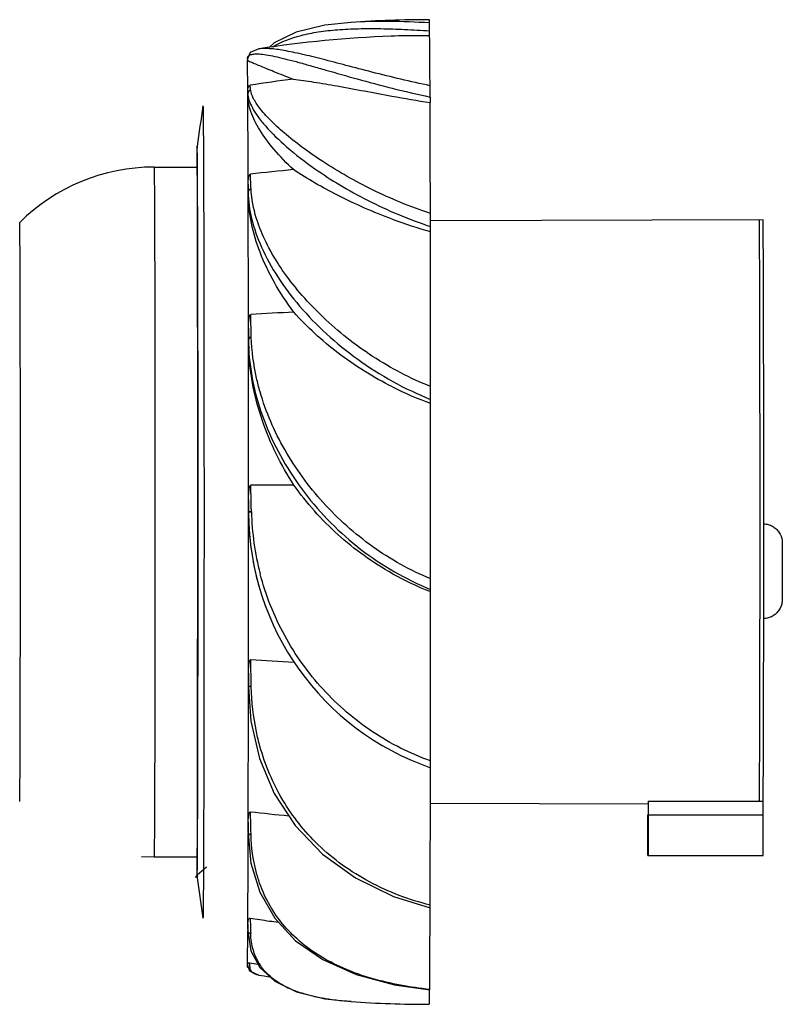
# Model space of a CAD drawing. Header units: millimetres. Extents: x 1422 to 1561, y -95 to -22.
# Tile 2 of 2: x 1505 to 1561, y -95 to -22. Entities that reach past the tile are written whole.
import ezdxf

# ---------------------------------------------------------------- set-up
doc = ezdxf.new("R2010")
doc.units = ezdxf.units.MM
doc.header["$LTSCALE"] = 30.734
doc.layers.get('0').update_dxf_attribs({"linetype": 'CONTINUOUS'})

msp = doc.modelspace()

# ---------------------------------------------------------------- linework, layer by layer
at = {"color": 7, "linetype": 'Continuous'}
for p, q in [((1529.081, -22.417), (1529.07, -22.418)), ((1534.881, -22.456), (1534.872, -22.22)), ((1534.883, -23.422), (1534.883, -23.04)), ((1532.064, -23.44), (1532.05, -23.44)), ((1522.279, -24.381), (1522.277, -24.381)), ((1521.418, -25.113), (1521.418, -25.118)), ((1521.418, -25.118), (1521.418, -25.258)), ((1521.451, -27.8), (1521.449, -27.459)), ((1521.449, -27.46), (1521.451, -27.671)), ((1521.663, -27.436), (1521.662, -27.429)), ((1521.451, -27.68), (1521.451, -27.671)), ((1521.451, -27.671), (1521.451, -27.8)), ((1534.917, -27.939), (1534.917, -28.352)), ((1518.134, -28.605), (1518.136, -28.6)), ((1517.707, -31.574), (1517.706, -31.579)), ((1517.706, -31.579), (1517.706, -31.579)), ((1517.71, -31.901), (1517.708, -31.825)), ((1517.713, -32.084), (1517.71, -31.901)), ((1517.719, -32.561), (1517.713, -32.084)), ((1517.734, -34.903), (1517.719, -32.561)), ((1514.522, -33.119), (1517.723, -33.119)), ((1517.77, -55.037), (1517.734, -34.903)), ((1521.478, -34.392), (1521.48, -34.935)), ((1521.479, -35.034), (1521.478, -34.392)), ((1521.48, -34.935), (1521.479, -35.034)), ((1521.48, -34.957), (1521.48, -34.935)), ((1521.692, -34.753), (1521.691, -34.732)), ((1559.522, -37.019), (1534.945, -37.087)), ((1504.595, -37.211), (1504.595, -37.211)), ((1534.944, -37.89), (1534.944, -37.508)), ((1521.498, -45.836), (1521.497, -45.014)), ((1521.497, -45.015), (1521.499, -45.805)), ((1521.498, -45.888), (1521.499, -45.805)), ((1521.499, -45.805), (1521.498, -45.836)), ((1521.501, -45.888), (1521.498, -45.858)), ((1521.499, -46.838), (1521.498, -45.858)), ((1521.499, -45.836), (1521.536, -46.855)), ((1521.711, -45.703), (1521.71, -45.672)), ((1518.208, -47.353), (1518.211, -49.861)), ((1518.211, -49.861), (1518.212, -52.354)), ((1534.959, -50.583), (1534.96, -50.291)), ((1524.86, -56.625), (1521.673, -56.624)), ((1521.505, -57.707), (1521.505, -58.625)), ((1521.505, -58.624), (1521.505, -57.707)), ((1521.505, -58.625), (1521.505, -58.624)), ((1521.508, -58.661), (1521.505, -58.625)), ((1521.505, -58.661), (1521.505, -58.625)), ((1521.718, -58.619), (1521.717, -58.583)), ((1518.213, -62.838), (1518.213, -62.996)), ((1534.96, -64.5), (1534.961, -64.342)), ((1559.575, -66.499), (1559.575, -66.365)), ((1521.71, -71.5), (1521.668, -69.531)), ((1521.498, -71.392), (1521.499, -70.537)), ((1521.499, -70.536), (1521.499, -71.445)), ((1521.499, -71.578), (1521.498, -71.392)), ((1521.498, -71.52), (1521.498, -71.392)), ((1521.711, -71.535), (1521.71, -71.5)), ((1534.948, -77.522), (1534.947, -77.522)), ((1504.595, -80.026), (1504.595, -80.026)), ((1551.03, -79.987), (1559.53, -80.01)), ((1551.03, -79.987), (1551.03, -81.019)), ((1559.53, -81.019), (1559.53, -80.01)), ((1534.943, -80.151), (1551.022, -80.196)), ((1551.014, -81.487), (1551.014, -81.018)), ((1551.03, -81.019), (1559.53, -81.019)), ((1521.479, -82.214), (1521.481, -81.554)), ((1521.479, -82.214), (1521.48, -82.371)), ((1521.48, -82.312), (1521.479, -82.214)), ((1521.481, -81.553), (1521.48, -82.265)), ((1521.691, -82.455), (1521.689, -82.363)), ((1521.692, -82.485), (1521.691, -82.455)), ((1513.603, -84.089), (1514.522, -84.119)), ((1514.522, -84.119), (1517.723, -84.119)), ((1551.022, -84.019), (1559.522, -84.019)), ((1517.7, -85.515), (1517.706, -85.658)), ((1517.706, -85.658), (1517.707, -85.663)), ((1517.706, -85.658), (1518.134, -88.633)), ((1532.209, -87.043), (1534.924, -87.893)), ((1518.135, -88.637), (1518.134, -88.633)), ((1521.451, -89.443), (1521.452, -89.324)), ((1521.451, -89.468), (1521.451, -89.443)), ((1521.451, -89.464), (1521.451, -89.601)), ((1521.452, -89.465), (1521.451, -89.571)), ((1521.453, -89.079), (1521.452, -89.465)), ((1521.452, -89.324), (1521.453, -89.079)), ((1521.45, -89.625), (1521.45, -89.612)), ((1521.663, -89.801), (1521.663, -89.782)), ((1521.418, -91.98), (1521.418, -92.127)), ((1521.418, -92.124), (1521.418, -92.119)), ((1521.63, -92.37), (1521.629, -92.364)), ((1522.261, -92.857), (1522.259, -92.857)), ((1534.892, -93.954), (1534.892, -93.919)), ((1529.085, -94.821), (1529.074, -94.82))]:
    msp.add_line(p, q, dxfattribs=at)
for points in [[(1529.081, -22.417), (1527.14, -22.634), (1525.024, -23.154), (1523.407, -23.939), (1523.032, -24.28)], [(1522.277, -24.381), (1521.631, -24.65), (1521.418, -25.104)], [(1517.707, -31.797), (1517.707, -31.775), (1517.706, -31.759), (1517.705, -31.747), (1517.705, -31.739), (1517.705, -31.739)], [(1517.733, -82.499), (1517.74, -80.929), (1517.77, -55.037)], [(1521.499, -71.573), (1521.685, -74.092), (1522.318, -76.842), (1523.404, -79.426), (1524.953, -81.8)], [(1524.953, -81.8), (1526.962, -83.905), (1529.405, -85.675), (1532.209, -87.043)], [(1518.4, -84.869), (1517.708, -85.474), (1517.706, -85.473), (1517.71, -85.3), (1517.715, -84.966), (1517.721, -84.431), (1517.733, -82.499)], [(1521.48, -82.368), (1521.685, -84.585), (1522.338, -86.731), (1523.437, -88.647), (1524.987, -90.317), (1526.999, -91.716), (1529.459, -92.81), (1532.287, -93.568), (1534.892, -93.954)], [(1521.451, -89.59), (1521.672, -91.053), (1522.336, -92.294)], [(1521.418, -92.13), (1521.588, -92.554), (1522.258, -92.857)], [(1522.336, -92.294), (1523.449, -93.308), (1525.052, -94.088), (1527.151, -94.605), (1529.085, -94.821)]]:
    msp.add_lwpolyline(points, dxfattribs=at)
for centre, radius, start, end in [((1534.872, -107.23), 85.01, 90.00013, 93.91304), ((1534.887, -104.122), 80.732, 92.01379, 98.98484), ((1567.575, -25.923), 46.164, 179.00148, 179.17503), ((1534.868, -112.144), 86.108, 96.71361, 98.85402), ((1287.581, -27.904), 247.337, 359.99198, 0.18676), ((-787.584, -40.401), 2309.07, 0.149112, 0.312681), ((1562.048, 136.524), 167.094, 259.67468, 260.65575), ((-1382.089, -41.9), 2917.038, 0.1053, 0.266103), ((1715.869, -58.619), 200, 171.369, 172.2299), ((1658.766, -34.019), 141.091, 179.22121, 179.63336), ((1514.523, -47.206), 14.088, 90.00089, 134.80539), ((1534.819, -144.199), 111.34, 95.14681, 96.79603), ((1300.648, -43.843), 221.231, 2.36028, 2.64321), ((1545.321, -1.346), 37.988, 249.67493, 254.14766), ((1192.689, -37.155), 342.255, 359.94085, 0.10306), ((-4798, -58.619), 6302.651, 359.8362774, 0.1635684), ((1534.744, -246.903), 203.302, 92.789, 93.68879), ((1538.84, -45.836), 17.341, 180.17145, 183.34238), ((1543.658, -26.486), 25.619, 243.28817, 250.15107), ((1248.903, -49.628), 286.057, 359.86716, 0.05737), ((1541.558, -58.623), 20.053, 180.1088, 187.94214), ((1541.492, -58.645), 19.979, 180.10076, 250.87779), ((1541.743, -58.122), 20.032, 181.4204, 194.62701), ((1541.548, -58.62), 20.043, 190.63916, 196.06867), ((1542.696, -44.324), 21.609, 240.77133, 248.86635), ((1542.435, -44.97), 20.912, 248.89448, 249.05667), ((1534.771, 133.574), 203.528, 266.30885, 267.20765), ((1538.555, -71.41), 17.057, 179.93918, 180.11759), ((1540.571, -71.458), 19.072, 180.1795, 180.34776), ((-2871.52, -73.328), 4406.469, 359.813366, 359.945469), ((1531.919, -79.503), 27.316, 358.93735, 359.05583), ((1545.809, -79.741), 13.724, 358.87857, 359.11454), ((1534.77, 29.211), 110.767, 263.19816, 264.67018), ((-431.137, -78.268), 1952.62, 359.682762, 359.87942), ((1837.115, -78.363), 315.659, 181.86722, 182.07307), ((1534.828, -3.922), 85.749, 261.14229, 262.10749), ((1534.866, -3.664), 86.01, 262.1057, 262.55158), ((1474.063, -91.295), 47.362, 359.00291, 359.18698), ((1521.693, -92.117), 0.273, 180.36557, 188.51119), ((1534.857, -13.299), 79.761, 260.4256, 260.87208), ((1534.857, -13.185), 80.662, 261.01632, 261.59958), ((1527.396, -87.527), 6.944, 243.1283, 245.77855), ((1534.865, -9.995), 85.023, 266.09491, 269.99977)]:
    msp.add_arc(centre, radius, start, end, dxfattribs=at)
for points, knots in [([(1534.881, -22.456), (1533.87, -22.402), (1531.937, -22.325), (1530.001, -22.356), (1529.081, -22.418)], [0, 0, 0, 0, 0.523442, 1, 1, 1, 1]), ([(1534.883, -23.04), (1534.883, -22.967), (1534.882, -22.772), (1534.883, -22.577), (1534.881, -22.456)], [0, 0, 0, 0, 0.376214, 1, 1, 1, 1]), ([(1523.305, -24.22), (1523.94, -23.827), (1525.072, -23.415), (1526.697, -23.098), (1528.116, -22.943), (1529.659, -22.872), (1531.314, -22.875), (1533.068, -22.93), (1534.269, -22.997), (1534.883, -23.04)], [0, 0, 0, 0, 0.190155, 0.300764, 0.421902, 0.553153, 0.693845, 0.843218, 1, 1, 1, 1]), ([(1534.883, -23.423), (1534.643, -23.418), (1533.703, -23.405), (1532.763, -23.416), (1532.064, -23.44)], [0, 0, 0, 0, 0.256146, 1, 1, 1, 1]), ([(1534.916, -27.098), (1534.914, -26.607), (1534.909, -25.745), (1534.903, -24.638), (1534.893, -23.903), (1534.89, -23.54), (1534.883, -23.422)], [0, 0, 0, 0, 0.400575, 0.703372, 0.904122, 1, 1, 1, 1]), ([(1521.418, -25.113), (1521.419, -25.078), (1521.43, -25.01), (1521.502, -24.883), (1521.647, -24.804), (1521.821, -24.765), (1522.068, -24.741), (1522.451, -24.761), (1522.994, -24.84), (1523.646, -24.975), (1524.404, -25.159), (1525.26, -25.387), (1526.209, -25.653), (1527.642, -26.063), (1529.615, -26.626), (1532.175, -27.318), (1533.98, -27.732), (1534.917, -27.939)], [0, 0, 0, 0, 0.007456, 0.01447, 0.030323, 0.04053, 0.052638, 0.083056, 0.122023, 0.169427, 0.224922, 0.288043, 0.358245, 0.434955, 0.605573, 0.795376, 1, 1, 1, 1]), ([(1534.916, -27.098), (1533.478, -26.802), (1531.405, -26.306), (1528.764, -25.613), (1527.031, -25.157), (1525.503, -24.778), (1524.204, -24.502), (1523.272, -24.367), (1522.659, -24.345), (1522.4, -24.362), (1522.283, -24.38)], [0, 0, 0, 0, 0.340014, 0.49346, 0.632589, 0.754926, 0.858082, 0.940042, 0.972762, 1, 1, 1, 1]), ([(1521.449, -27.459), (1521.448, -27.291), (1521.446, -26.977), (1521.442, -26.538), (1521.438, -26.164), (1521.434, -25.855), (1521.43, -25.611), (1521.428, -25.45), (1521.425, -25.354), (1521.423, -25.307), (1521.421, -25.277), (1521.421, -25.262), (1521.419, -25.258)], [0, 0, 0, 0, 0.228418, 0.428023, 0.598314, 0.738894, 0.849533, 0.930018, 0.958902, 0.980197, 0.993893, 1, 1, 1, 1]), ([(1524.801, -26.627), (1524.328, -26.445), (1523.664, -26.184), (1522.843, -25.85), (1522.364, -25.653), (1521.983, -25.494), (1521.704, -25.376), (1521.526, -25.303), (1521.444, -25.267), (1521.42, -25.258)], [0, 0, 0, 0, 0.416807, 0.58673, 0.729028, 0.842444, 0.92594, 0.978622, 1, 1, 1, 1]), ([(1524.801, -26.627), (1525.307, -26.68), (1526.393, -26.831), (1528.825, -27.248), (1530.749, -27.619), (1532.098, -27.864)], [0, 0, 0, 0, 0.205998, 0.444223, 1, 1, 1, 1]), ([(1521.449, -27.459), (1521.449, -27.426), (1521.452, -27.288), (1521.503, -27.08), (1521.614, -27.063)], [0, 0, 0, 0, 0.228245, 1, 1, 1, 1]), ([(1521.663, -27.436), (1521.606, -27.446), (1521.496, -27.505), (1521.451, -27.623), (1521.451, -27.68)], [0, 0, 0, 0, 0.504454, 1, 1, 1, 1]), ([(1521.454, -27.671), (1521.454, -27.615), (1521.495, -27.496), (1521.606, -27.44), (1521.663, -27.431)], [0, 0, 0, 0, 0.494979, 1, 1, 1, 1]), ([(1521.662, -27.428), (1521.659, -27.393), (1521.645, -27.271), (1521.628, -27.149), (1521.614, -27.063)], [0, 0, 0, 0, 0.286383, 1, 1, 1, 1]), ([(1522.316, -28.733), (1522.145, -28.508), (1521.871, -28.104), (1521.687, -27.639), (1521.663, -27.436)], [0, 0, 0, 0, 0.580674, 1, 1, 1, 1]), ([(1521.451, -27.68), (1521.454, -27.845), (1521.532, -28.214), (1521.794, -28.784), (1522.208, -29.424), (1523.018, -30.421), (1524.405, -31.749), (1525.686, -32.734), (1526.409, -33.24)], [0, 0, 0, 0, 0.064957, 0.146472, 0.24621, 0.364356, 0.652257, 1, 1, 1, 1]), ([(1524.831, -33.307), (1524.325, -32.838), (1523.423, -31.914), (1522.344, -30.478), (1521.651, -29.124), (1521.454, -28.212), (1521.451, -27.8)], [0, 0, 0, 0, 0.31337, 0.585074, 0.812747, 1, 1, 1, 1]), ([(1518.136, -28.601), (1518.137, -28.604), (1518.137, -28.613), (1518.139, -28.629), (1518.143, -28.657), (1518.142, -28.7), (1518.141, -28.752), (1518.146, -28.809), (1518.148, -28.875), (1518.147, -28.988), (1518.152, -29.16), (1518.152, -29.391), (1518.156, -29.66), (1518.16, -29.967), (1518.161, -30.314), (1518.165, -30.855), (1518.17, -31.623), (1518.175, -32.653), (1518.18, -33.824), (1518.185, -35.131), (1518.191, -37.122), (1518.197, -39.888), (1518.204, -43.497), (1518.207, -46.031), (1518.208, -47.353)], [0, 0, 0, 0, 0.000541, 0.001443, 0.002622, 0.005026, 0.008247, 0.010907, 0.0142, 0.018803, 0.02904, 0.041635, 0.05578, 0.072043, 0.090786, 0.111387, 0.158531, 0.213559, 0.276173, 0.345986, 0.422605, 0.594606, 0.788471, 1, 1, 1, 1]), ([(1534.944, -36.539), (1533.477, -36.06), (1530.739, -34.934), (1527.623, -33.167), (1525.495, -31.691), (1524.191, -30.659), (1523.139, -29.692), (1522.554, -29.044), (1522.317, -28.733)], [0, 0, 0, 0, 0.308572, 0.589544, 0.714491, 0.825972, 0.921746, 1, 1, 1, 1]), ([(1517.706, -31.578), (1517.697, -31.647), (1517.693, -31.822), (1517.689, -31.996), (1517.688, -32.101)], [0, 0, 0, 0, 0.396786, 1, 1, 1, 1]), ([(1517.717, -31.846), (1517.716, -31.806), (1517.715, -31.751), (1517.713, -31.683), (1517.712, -31.645), (1517.711, -31.616), (1517.71, -31.593), (1517.708, -31.583), (1517.709, -31.574), (1517.707, -31.574)], [0, 0, 0, 0, 0.436043, 0.607605, 0.748148, 0.857639, 0.936057, 0.983411, 1, 1, 1, 1]), ([(1517.778, -58.373), (1517.778, -55.245), (1517.775, -49.39), (1517.765, -42.43), (1517.752, -37.715), (1517.743, -35.093), (1517.732, -33.211), (1517.724, -32.211), (1517.717, -31.846)], [0, 0, 0, 0, 0.353732, 0.662209, 0.787098, 0.886969, 0.958688, 1, 1, 1, 1]), ([(1514.522, -33.119), (1514.523, -33.119), (1514.523, -33.123), (1514.524, -33.127), (1514.525, -33.138), (1514.526, -33.158), (1514.527, -33.193), (1514.529, -33.247), (1514.531, -33.316), (1514.532, -33.401), (1514.534, -33.5), (1514.536, -33.663), (1514.539, -33.904), (1514.542, -34.238), (1514.545, -34.63), (1514.548, -35.081), (1514.551, -35.588), (1514.554, -36.15), (1514.557, -36.767), (1514.56, -37.693), (1514.565, -38.973), (1514.57, -40.649), (1514.574, -42.497), (1514.578, -44.501), (1514.581, -46.641), (1514.584, -48.896), (1514.586, -51.245), (1514.588, -54.498), (1514.589, -58.623), (1514.588, -62.749), (1514.586, -66.001), (1514.584, -68.35), (1514.581, -70.604), (1514.578, -72.743), (1514.574, -74.747), (1514.57, -76.595), (1514.565, -78.269), (1514.56, -79.549), (1514.557, -80.475), (1514.554, -81.091), (1514.551, -81.654), (1514.548, -82.16), (1514.545, -82.61), (1514.542, -83.002), (1514.539, -83.336), (1514.536, -83.576), (1514.534, -83.739), (1514.532, -83.838), (1514.531, -83.922), (1514.529, -83.991), (1514.527, -84.045), (1514.526, -84.08), (1514.525, -84.1), (1514.524, -84.11), (1514.523, -84.115), (1514.523, -84.119), (1514.522, -84.119)], [0, 0, 0, 0, 0.000042, 0.000157, 0.000348, 0.000613, 0.001369, 0.002424, 0.003779, 0.005433, 0.007385, 0.009634, 0.015016, 0.021566, 0.029269, 0.038106, 0.048055, 0.059094, 0.071195, 0.084328, 0.113563, 0.146518, 0.182878, 0.222294, 0.264385, 0.308747, 0.35495, 0.402551, 0.500093, 0.597628, 0.64522, 0.691412, 0.73576, 0.777839, 0.817244, 0.853594, 0.886539, 0.915764, 0.928892, 0.940988, 0.95202, 0.961962, 0.970792, 0.978487, 0.985029, 0.990402, 0.992647, 0.994594, 0.996244, 0.997594, 0.998645, 0.999396, 0.999659, 0.999847, 0.99996, 1, 1, 1, 1]), ([(1532.126, -36.97), (1530.746, -36.458), (1528.242, -35.365), (1525.873, -34.004), (1524.831, -33.307)], [0, 0, 0, 0, 0.540044, 1, 1, 1, 1]), ([(1526.409, -33.24), (1527.007, -33.659), (1528.281, -34.482), (1530.328, -35.615), (1532.561, -36.652), (1534.135, -37.236), (1534.944, -37.508)], [0, 0, 0, 0, 0.229081, 0.474511, 0.732597, 1, 1, 1, 1]), ([(1521.478, -34.392), (1521.478, -34.327), (1521.48, -34.199), (1521.494, -34.007), (1521.521, -33.844), (1521.559, -33.719), (1521.606, -33.645), (1521.644, -33.641)], [0, 0, 0, 0, 0.242801, 0.485534, 0.730654, 0.857485, 1, 1, 1, 1]), ([(1521.692, -34.753), (1521.637, -34.761), (1521.533, -34.803), (1521.48, -34.908), (1521.48, -34.957)], [0, 0, 0, 0, 0.535131, 1, 1, 1, 1]), ([(1521.482, -34.935), (1521.482, -34.911), (1521.492, -34.862), (1521.555, -34.775), (1521.637, -34.742), (1521.691, -34.734)], [0, 0, 0, 0, 0.22749, 0.468984, 1, 1, 1, 1]), ([(1522.343, -37.635), (1522.247, -37.387), (1521.921, -36.455), (1521.724, -35.473), (1521.692, -34.753)], [0, 0, 0, 0, 0.269346, 1, 1, 1, 1]), ([(1521.497, -45.014), (1521.496, -44.108), (1521.492, -40.781), (1521.486, -37.454), (1521.479, -35.034)], [0, 0, 0, 0, 0.272537, 1, 1, 1, 1]), ([(1524.852, -43.841), (1524.328, -43.144), (1523.389, -41.72), (1522.009, -38.845), (1521.483, -36.523), (1521.479, -35.034)], [0, 0, 0, 0, 0.273692, 0.532768, 1, 1, 1, 1]), ([(1521.48, -34.957), (1521.484, -35.62), (1521.684, -37.031), (1522.443, -39.151), (1523.651, -41.325), (1525.271, -43.472), (1527.258, -45.519), (1529.563, -47.393), (1532.138, -49.031), (1534, -49.907), (1534.96, -50.291)], [0, 0, 0, 0, 0.092883, 0.19769, 0.313917, 0.439897, 0.573488, 0.712534, 0.855203, 1, 1, 1, 1]), ([(1559.222, -37.019), (1559.223, -37.019), (1559.223, -37.022), (1559.224, -37.025), (1559.224, -37.033), (1559.225, -37.048), (1559.226, -37.076), (1559.228, -37.117), (1559.229, -37.169), (1559.23, -37.234), (1559.231, -37.31), (1559.233, -37.434), (1559.235, -37.619), (1559.238, -37.874), (1559.24, -38.174), (1559.243, -38.519), (1559.245, -38.908), (1559.249, -39.511), (1559.252, -40.367), (1559.257, -41.511), (1559.261, -42.804), (1559.264, -44.234), (1559.268, -45.79), (1559.271, -47.457), (1559.274, -49.86), (1559.277, -53.027), (1559.279, -56.946), (1559.279, -60.922), (1559.277, -64.819), (1559.273, -68.5), (1559.267, -71.839), (1559.26, -74.719), (1559.252, -77.04), (1559.243, -78.722), (1559.236, -79.621), (1559.231, -79.953)], [0, 0, 0, 0, 0.000037, 0.000141, 0.000313, 0.000553, 0.001237, 0.002194, 0.003423, 0.004923, 0.006695, 0.008736, 0.013624, 0.019575, 0.026579, 0.034618, 0.043676, 0.053733, 0.076755, 0.103482, 0.133684, 0.167097, 0.203431, 0.242369, 0.283575, 0.371336, 0.463669, 0.55737, 0.649187, 0.735935, 0.814605, 0.882465, 0.937163, 0.976799, 1, 1, 1, 1]), ([(1559.579, -59.497), (1559.579, -58.051), (1559.578, -55.208), (1559.576, -51.7), (1559.573, -49.006), (1559.57, -47.118), (1559.567, -45.346), (1559.563, -43.709), (1559.559, -42.224), (1559.555, -40.904), (1559.55, -39.915), (1559.547, -39.216), (1559.544, -38.765), (1559.542, -38.364), (1559.539, -38.015), (1559.536, -37.718), (1559.534, -37.503), (1559.532, -37.358), (1559.531, -37.269), (1559.529, -37.194), (1559.528, -37.133), (1559.527, -37.085), (1559.525, -37.053), (1559.524, -37.035), (1559.524, -37.026), (1559.523, -37.022), (1559.523, -37.019), (1559.522, -37.019)], [0, 0, 0, 0, 0.192885, 0.379549, 0.468171, 0.552445, 0.631515, 0.70458, 0.770901, 0.829804, 0.880693, 0.902968, 0.923052, 0.940895, 0.956453, 0.969683, 0.980554, 0.985097, 0.989041, 0.992381, 0.995117, 0.997247, 0.998771, 0.999305, 0.999687, 0.999918, 1, 1, 1, 1]), ([(1504.625, -40.626), (1504.624, -40.365), (1504.622, -39.875), (1504.618, -39.189), (1504.615, -38.679), (1504.613, -38.321), (1504.611, -38.092), (1504.609, -37.889), (1504.607, -37.712), (1504.605, -37.562), (1504.603, -37.44), (1504.602, -37.354), (1504.6, -37.299), (1504.599, -37.268), (1504.598, -37.245), (1504.598, -37.226), (1504.596, -37.218), (1504.596, -37.211), (1504.595, -37.211)], [0, 0, 0, 0, 0.229336, 0.430511, 0.602573, 0.677388, 0.744568, 0.804046, 0.855765, 0.899661, 0.935665, 0.963726, 0.974767, 0.98381, 0.990853, 0.995894, 0.998936, 1, 1, 1, 1]), ([(1534.96, -49.342), (1533.464, -48.747), (1530.639, -47.262), (1527.555, -44.829), (1525.473, -42.663), (1524.164, -41.012), (1523.109, -39.346), (1522.562, -38.2), (1522.343, -37.635)], [0, 0, 0, 0, 0.274059, 0.538887, 0.664929, 0.784703, 0.896792, 1, 1, 1, 1]), ([(1534.96, -49.342), (1534.96, -48.301), (1534.956, -44.484), (1534.951, -40.666), (1534.944, -37.89)], [0, 0, 0, 0, 0.272652, 1, 1, 1, 1]), ([(1521.497, -45.014), (1521.497, -44.929), (1521.5, -44.758), (1521.512, -44.545), (1521.53, -44.375), (1521.549, -44.248), (1521.576, -44.141), (1521.608, -44.063), (1521.642, -44.023), (1521.664, -44.021)], [0, 0, 0, 0, 0.248517, 0.496901, 0.621249, 0.745952, 0.871597, 0.935538, 1, 1, 1, 1]), ([(1521.71, -45.672), (1521.706, -45.532), (1521.691, -44.982), (1521.676, -44.432), (1521.664, -44.021)], [0, 0, 0, 0, 0.25478, 1, 1, 1, 1]), ([(1532.142, -49.371), (1530.722, -48.657), (1528.106, -47.027), (1525.827, -44.947), (1524.852, -43.841)], [0, 0, 0, 0, 0.518685, 1, 1, 1, 1]), ([(1521.711, -45.703), (1521.684, -45.706), (1521.604, -45.72), (1521.499, -45.777), (1521.499, -45.836)], [0, 0, 0, 0, 0.320889, 1, 1, 1, 1]), ([(1521.501, -45.805), (1521.501, -45.783), (1521.527, -45.734), (1521.573, -45.71), (1521.601, -45.699)], [0, 0, 0, 0, 0.420932, 1, 1, 1, 1]), ([(1521.601, -45.699), (1521.609, -45.696), (1521.645, -45.683), (1521.682, -45.677), (1521.711, -45.673)], [0, 0, 0, 0, 0.237407, 1, 1, 1, 1]), ([(1522.358, -49.731), (1522.261, -49.394), (1521.922, -48.075), (1521.741, -46.714), (1521.711, -45.703)], [0, 0, 0, 0, 0.257517, 1, 1, 1, 1]), ([(1521.505, -57.707), (1521.505, -56.782), (1521.504, -53.159), (1521.502, -49.536), (1521.499, -46.838)], [0, 0, 0, 0, 0.255256, 1, 1, 1, 1]), ([(1524.86, -56.625), (1523.897, -55.147), (1522.338, -52.001), (1521.627, -48.552), (1521.528, -46.847)], [0, 0, 0, 0, 0.507989, 1, 1, 1, 1]), ([(1521.536, -46.855), (1521.662, -48.664), (1522.568, -52.366), (1524.964, -56.51), (1527.539, -59.461), (1529.773, -61.433), (1532.25, -63.099), (1534.042, -63.97), (1534.961, -64.342)], [0, 0, 0, 0, 0.235399, 0.485606, 0.613717, 0.742445, 0.87129, 1, 1, 1, 1]), ([(1534.963, -63.556), (1533.452, -62.939), (1530.571, -61.328), (1527.507, -58.587), (1525.455, -56.06), (1523.735, -53.401), (1522.788, -51.219), (1522.359, -49.731)], [0, 0, 0, 0, 0.253836, 0.508089, 0.634446, 0.759191, 1, 1, 1, 1]), ([(1534.963, -63.556), (1534.963, -62.462), (1534.964, -58.138), (1534.962, -53.814), (1534.959, -50.583)], [0, 0, 0, 0, 0.253034, 1, 1, 1, 1]), ([(1518.212, -52.354), (1518.213, -52.943), (1518.214, -55.324), (1518.214, -57.705), (1518.214, -59.497)], [0, 0, 0, 0, 0.247504, 1, 1, 1, 1]), ([(1521.505, -57.707), (1521.505, -57.614), (1521.508, -57.426), (1521.52, -57.193), (1521.538, -57.006), (1521.558, -56.868), (1521.585, -56.751), (1521.615, -56.668), (1521.65, -56.624), (1521.673, -56.624)], [0, 0, 0, 0, 0.250743, 0.501461, 0.62683, 0.752201, 0.877527, 0.940144, 1, 1, 1, 1]), ([(1521.717, -58.583), (1521.713, -58.419), (1521.699, -57.766), (1521.684, -57.113), (1521.673, -56.624)], [0, 0, 0, 0, 0.251527, 1, 1, 1, 1]), ([(1532.144, -63.181), (1530.698, -62.372), (1528.002, -60.438), (1525.796, -57.959), (1524.86, -56.625)], [0, 0, 0, 0, 0.504171, 1, 1, 1, 1]), ([(1517.707, -85.663), (1517.708, -85.663), (1517.708, -85.659), (1517.709, -85.654), (1517.71, -85.643), (1517.711, -85.622), (1517.712, -85.584), (1517.714, -85.527), (1517.716, -85.453), (1517.718, -85.363), (1517.719, -85.256), (1517.722, -85.082), (1517.725, -84.823), (1517.728, -84.466), (1517.731, -84.045), (1517.734, -83.562), (1517.738, -83.019), (1517.742, -82.177), (1517.747, -80.983), (1517.752, -79.39), (1517.758, -77.595), (1517.762, -75.615), (1517.766, -73.469), (1517.77, -71.179), (1517.774, -67.901), (1517.777, -63.619), (1517.778, -60.143), (1517.778, -58.373)], [0, 0, 0, 0, 0.00008, 0.000307, 0.000683, 0.001211, 0.002717, 0.004824, 0.007532, 0.01084, 0.014746, 0.019246, 0.03002, 0.043136, 0.058563, 0.076262, 0.096191, 0.118302, 0.168845, 0.227401, 0.293397, 0.36619, 0.445072, 0.529273, 0.617974, 0.805373, 1, 1, 1, 1]), ([(1521.499, -70.537), (1521.5, -69.576), (1521.504, -65.618), (1521.505, -61.659), (1521.505, -58.661)], [0, 0, 0, 0, 0.242606, 1, 1, 1, 1]), ([(1521.718, -58.619), (1521.691, -58.62), (1521.641, -58.624), (1521.572, -58.633), (1521.532, -58.643), (1521.505, -58.654), (1521.505, -58.661)], [0, 0, 0, 0, 0.370557, 0.695316, 0.908686, 1, 1, 1, 1]), ([(1521.508, -58.625), (1521.508, -58.621), (1521.517, -58.613), (1521.55, -58.602), (1521.582, -58.596), (1521.607, -58.593)], [0, 0, 0, 0, 0.100154, 0.294305, 1, 1, 1, 1]), ([(1521.607, -58.593), (1521.616, -58.592), (1521.652, -58.588), (1521.689, -58.585), (1521.717, -58.584)], [0, 0, 0, 0, 0.231463, 1, 1, 1, 1]), ([(1518.214, -59.497), (1518.214, -59.776), (1518.214, -60.89), (1518.214, -62.004), (1518.213, -62.838)], [0, 0, 0, 0, 0.250795, 1, 1, 1, 1]), ([(1559.575, -66.365), (1559.575, -65.809), (1559.577, -63.52), (1559.578, -61.23), (1559.579, -59.497)], [0, 0, 0, 0, 0.242841, 1, 1, 1, 1]), ([(1559.579, -59.496), (1559.689, -59.499), (1559.911, -59.531), (1560.222, -59.656), (1560.495, -59.852), (1560.785, -60.187), (1560.927, -60.565), (1560.943, -60.868), (1560.944, -61.053), (1560.946, -61.338), (1560.946, -61.791), (1560.947, -62.362), (1560.947, -62.777), (1560.947, -62.996)], [0, 0, 0, 0, 0.078237, 0.156389, 0.234488, 0.312544, 0.467183, 0.505917, 0.526383, 0.597311, 0.70718, 0.84593, 1, 1, 1, 1]), ([(1518.213, -62.996), (1518.213, -63.291), (1518.213, -64.461), (1518.212, -65.63), (1518.211, -66.505)], [0, 0, 0, 0, 0.25223, 1, 1, 1, 1]), ([(1534.95, -77.019), (1533.446, -76.483), (1530.552, -75.023), (1526.855, -71.845), (1523.996, -67.841), (1522.775, -64.769), (1522.361, -63.181)], [0, 0, 0, 0, 0.246833, 0.495042, 0.746393, 1, 1, 1, 1]), ([(1560.947, -62.996), (1560.947, -63.214), (1560.947, -63.629), (1560.947, -64.201), (1560.945, -64.654), (1560.944, -64.939), (1560.943, -65.083), (1560.941, -65.168), (1560.928, -65.333), (1560.866, -65.59), (1560.712, -65.887), (1560.493, -66.141), (1560.219, -66.336), (1559.908, -66.46), (1559.686, -66.492), (1559.575, -66.495)], [0, 0, 0, 0, 0.153874, 0.292418, 0.402068, 0.472772, 0.493158, 0.503614, 0.532344, 0.609868, 0.687832, 0.765844, 0.843859, 0.921902, 1, 1, 1, 1]), ([(1534.961, -64.342), (1534.961, -64.299), (1534.962, -64.037), (1534.962, -63.775), (1534.963, -63.556)], [0, 0, 0, 0, 0.165523, 1, 1, 1, 1]), ([(1534.95, -77.02), (1534.952, -76.038), (1534.957, -71.865), (1534.96, -67.692), (1534.96, -64.5)], [0, 0, 0, 0, 0.235089, 1, 1, 1, 1]), ([(1518.211, -66.505), (1518.21, -68.038), (1518.207, -70.994), (1518.202, -74.608), (1518.197, -77.305), (1518.193, -79.15), (1518.188, -80.859), (1518.184, -82.42), (1518.178, -83.822), (1518.173, -85.057), (1518.168, -85.977), (1518.164, -86.624), (1518.161, -87.039), (1518.158, -87.408), (1518.155, -87.728), (1518.152, -88), (1518.149, -88.223), (1518.146, -88.378), (1518.144, -88.478), (1518.142, -88.534), (1518.14, -88.576), (1518.14, -88.61), (1518.136, -88.624), (1518.138, -88.637), (1518.136, -88.637)], [0, 0, 0, 0, 0.207824, 0.400664, 0.489845, 0.5734, 0.650771, 0.721444, 0.784952, 0.840868, 0.888825, 0.909715, 0.9285, 0.945149, 0.959632, 0.971926, 0.982013, 0.989873, 0.992964, 0.995494, 0.997463, 0.998869, 0.999714, 1, 1, 1, 1]), ([(1559.531, -79.953), (1559.534, -79.748), (1559.539, -79.219), (1559.55, -77.719), (1559.559, -75.076), (1559.569, -71.12), (1559.573, -68.135), (1559.575, -66.499)], [0, 0, 0, 0, 0.045926, 0.117863, 0.334475, 0.635265, 1, 1, 1, 1]), ([(1521.499, -70.537), (1521.499, -70.449), (1521.502, -70.274), (1521.515, -70.056), (1521.533, -69.882), (1521.553, -69.753), (1521.58, -69.646), (1521.61, -69.568), (1521.647, -69.53), (1521.668, -69.531)], [0, 0, 0, 0, 0.250524, 0.501249, 0.626623, 0.751905, 0.876897, 0.93924, 1, 1, 1, 1]), ([(1521.481, -81.554), (1521.483, -80.799), (1521.49, -77.474), (1521.495, -74.148), (1521.498, -71.578)], [0, 0, 0, 0, 0.226948, 1, 1, 1, 1]), ([(1521.501, -71.445), (1521.501, -71.457), (1521.541, -71.483), (1521.575, -71.487), (1521.601, -71.491)], [0, 0, 0, 0, 0.324628, 1, 1, 1, 1]), ([(1521.711, -71.535), (1521.676, -71.535), (1521.615, -71.53), (1521.553, -71.519), (1521.529, -71.508)], [0, 0, 0, 0, 0.564992, 1, 1, 1, 1]), ([(1521.601, -71.491), (1521.609, -71.492), (1521.646, -71.497), (1521.682, -71.499), (1521.711, -71.499)], [0, 0, 0, 0, 0.231897, 1, 1, 1, 1]), ([(1522.349, -75.936), (1522.251, -75.583), (1521.902, -74.139), (1521.737, -72.653), (1521.711, -71.535)], [0, 0, 0, 0, 0.246974, 1, 1, 1, 1]), ([(1526.653, -83.221), (1525.644, -82.245), (1523.851, -79.984), (1522.734, -77.325), (1522.349, -75.936)], [0, 0, 0, 0, 0.493633, 1, 1, 1, 1]), ([(1504.595, -80.026), (1504.596, -80.026), (1504.596, -80.019), (1504.598, -80.012), (1504.598, -79.993), (1504.599, -79.97), (1504.6, -79.939), (1504.602, -79.885), (1504.603, -79.8), (1504.605, -79.678), (1504.607, -79.529), (1504.609, -79.353), (1504.611, -79.151), (1504.613, -78.923), (1504.615, -78.567), (1504.618, -78.059), (1504.622, -77.376), (1504.624, -76.888), (1504.625, -76.628)], [0, 0, 0, 0, 0.001029, 0.004037, 0.009047, 0.016059, 0.025073, 0.036086, 0.064098, 0.100063, 0.143929, 0.195629, 0.255097, 0.32228, 0.397108, 0.569227, 0.770509, 1, 1, 1, 1]), ([(1534.948, -77.522), (1534.949, -77.522), (1534.948, -77.517), (1534.949, -77.512), (1534.948, -77.5), (1534.949, -77.477), (1534.949, -77.437), (1534.95, -77.378), (1534.95, -77.305), (1534.95, -77.184), (1534.95, -77.087), (1534.95, -77.02)], [0, 0, 0, 0, 0.004574, 0.018177, 0.040609, 0.071667, 0.158623, 0.276456, 0.422428, 0.593813, 1, 1, 1, 1]), ([(1521.481, -81.554), (1521.481, -81.486), (1521.485, -81.349), (1521.499, -81.147), (1521.528, -80.973), (1521.563, -80.849), (1521.616, -80.772), (1521.651, -80.776)], [0, 0, 0, 0, 0.247878, 0.496463, 0.745602, 0.870895, 1, 1, 1, 1]), ([(1521.689, -82.363), (1521.686, -82.233), (1521.673, -81.704), (1521.66, -81.175), (1521.651, -80.776)], [0, 0, 0, 0, 0.245883, 1, 1, 1, 1]), ([(1551.022, -84.019), (1551.021, -84.019), (1551.023, -84.013), (1551.021, -84.006), (1551.021, -83.99), (1551.021, -83.97), (1551.02, -83.944), (1551.02, -83.898), (1551.019, -83.826), (1551.019, -83.724), (1551.018, -83.6), (1551.018, -83.456), (1551.017, -83.294), (1551.017, -83.113), (1551.016, -82.842), (1551.015, -82.469), (1551.015, -81.991), (1551.015, -81.659), (1551.014, -81.487)], [0, 0, 0, 0, 0.001168, 0.004635, 0.010403, 0.018466, 0.028814, 0.04142, 0.073286, 0.113825, 0.162738, 0.219618, 0.284041, 0.355506, 0.433425, 0.606193, 0.79714, 1, 1, 1, 1]), ([(1551.03, -81.019), (1551.03, -81.214), (1551.03, -81.597), (1551.029, -82.152), (1551.029, -82.592), (1551.028, -82.916), (1551.028, -83.133), (1551.027, -83.33), (1551.027, -83.505), (1551.026, -83.656), (1551.025, -83.781), (1551.025, -83.87), (1551.024, -83.926), (1551.024, -83.959), (1551.023, -83.983), (1551.024, -84.003), (1551.021, -84.011), (1551.023, -84.019), (1551.022, -84.019)], [0, 0, 0, 0, 0.195057, 0.382722, 0.555574, 0.634401, 0.707118, 0.773014, 0.831475, 0.881916, 0.923874, 0.956937, 0.970022, 0.980773, 0.989168, 0.995183, 0.998794, 1, 1, 1, 1]), ([(1559.522, -84.019), (1559.523, -84.019), (1559.521, -84.011), (1559.524, -84.003), (1559.523, -83.983), (1559.524, -83.959), (1559.524, -83.926), (1559.525, -83.87), (1559.525, -83.781), (1559.526, -83.656), (1559.527, -83.505), (1559.527, -83.33), (1559.528, -83.133), (1559.528, -82.916), (1559.529, -82.592), (1559.529, -82.152), (1559.53, -81.597), (1559.53, -81.214), (1559.53, -81.019)], [0, 0, 0, 0, 0.001206, 0.004817, 0.010832, 0.019227, 0.029978, 0.043063, 0.076126, 0.118084, 0.168525, 0.226986, 0.292882, 0.365599, 0.444426, 0.617278, 0.804943, 1, 1, 1, 1]), ([(1521.482, -82.312), (1521.482, -82.335), (1521.505, -82.39), (1521.554, -82.418), (1521.582, -82.429)], [0, 0, 0, 0, 0.441413, 1, 1, 1, 1]), ([(1521.692, -82.485), (1521.668, -82.483), (1521.588, -82.47), (1521.499, -82.42), (1521.483, -82.364)], [0, 0, 0, 0, 0.294785, 1, 1, 1, 1]), ([(1521.582, -82.429), (1521.59, -82.433), (1521.625, -82.445), (1521.663, -82.452), (1521.692, -82.454)], [0, 0, 0, 0, 0.238388, 1, 1, 1, 1]), ([(1522.326, -86.055), (1522.228, -85.777), (1521.875, -84.617), (1521.716, -83.402), (1521.692, -82.485)], [0, 0, 0, 0, 0.243109, 1, 1, 1, 1]), ([(1534.926, -87.681), (1533.372, -87.291), (1530.38, -86.172), (1527.773, -84.304), (1526.653, -83.221)], [0, 0, 0, 0, 0.506929, 1, 1, 1, 1]), ([(1517.677, -84.14), (1517.678, -84.241), (1517.681, -84.433), (1517.687, -84.702), (1517.687, -84.937), (1517.674, -85.135), (1517.682, -85.28), (1517.715, -85.37), (1517.732, -85.43), (1517.718, -85.482), (1517.686, -85.516), (1517.654, -85.541), (1517.623, -85.567), (1517.598, -85.589), (1517.588, -85.623), (1517.609, -85.634), (1517.619, -85.638)], [0, 0, 0, 0, 0.194432, 0.366266, 0.516225, 0.644048, 0.746622, 0.78968, 0.827205, 0.863748, 0.887021, 0.914657, 0.942153, 0.964486, 0.979572, 1, 1, 1, 1]), ([(1534.892, -93.919), (1533.449, -93.764), (1531.338, -93.391), (1528.711, -92.479), (1526.96, -91.612), (1525.412, -90.536), (1524.094, -89.246), (1523.038, -87.746), (1522.53, -86.632), (1522.326, -86.055)], [0, 0, 0, 0, 0.277911, 0.407566, 0.531445, 0.650751, 0.767124, 0.88277, 1, 1, 1, 1]), ([(1534.892, -93.919), (1534.9, -93.133), (1534.911, -91.129), (1534.918, -89.126), (1534.922, -87.907)], [0, 0, 0, 0, 0.392003, 1, 1, 1, 1]), ([(1534.924, -87.893), (1534.925, -87.893), (1534.923, -87.885), (1534.926, -87.878), (1534.924, -87.859), (1534.925, -87.836), (1534.925, -87.806), (1534.926, -87.753), (1534.926, -87.711), (1534.926, -87.681)], [0, 0, 0, 0, 0.016528, 0.065951, 0.147462, 0.260161, 0.403133, 0.575198, 1, 1, 1, 1]), ([(1521.453, -89.079), (1521.454, -89.041), (1521.457, -88.964), (1521.47, -88.868), (1521.488, -88.792), (1521.509, -88.735), (1521.536, -88.688), (1521.574, -88.653), (1521.606, -88.646), (1521.624, -88.649)], [0, 0, 0, 0, 0.228377, 0.459292, 0.576421, 0.695875, 0.821898, 0.894504, 1, 1, 1, 1]), ([(1521.42, -91.967), (1521.422, -91.943), (1521.425, -91.874), (1521.431, -91.651), (1521.437, -91.213), (1521.444, -90.502), (1521.448, -89.944), (1521.45, -89.625)], [0, 0, 0, 0, 0.0308, 0.088854, 0.286248, 0.590758, 1, 1, 1, 1]), ([(1521.663, -89.801), (1521.608, -89.794), (1521.501, -89.75), (1521.451, -89.641), (1521.451, -89.59)], [0, 0, 0, 0, 0.523956, 1, 1, 1, 1]), ([(1521.454, -89.572), (1521.454, -89.605), (1521.471, -89.675), (1521.523, -89.725), (1521.553, -89.743)], [0, 0, 0, 0, 0.485778, 1, 1, 1, 1]), ([(1522.294, -91.997), (1522.099, -91.679), (1521.79, -90.964), (1521.679, -90.196), (1521.663, -89.801)], [0, 0, 0, 0, 0.485164, 1, 1, 1, 1]), ([(1521.63, -92.37), (1521.573, -92.361), (1521.464, -92.303), (1521.419, -92.187), (1521.418, -92.13)], [0, 0, 0, 0, 0.500128, 1, 1, 1, 1]), ([(1521.42, -91.967), (1521.421, -91.958), (1521.447, -91.948), (1521.5, -91.938), (1521.554, -91.942), (1521.591, -91.949)], [0, 0, 0, 0, 0.154043, 0.359072, 1, 1, 1, 1]), ([(1521.446, -92.232), (1521.463, -92.266), (1521.516, -92.328), (1521.591, -92.356), (1521.629, -92.362)], [0, 0, 0, 0, 0.498333, 1, 1, 1, 1]), ([(1521.629, -92.364), (1521.626, -92.334), (1521.611, -92.196), (1521.599, -92.057), (1521.591, -91.949)], [0, 0, 0, 0, 0.218003, 1, 1, 1, 1]), ([(1522.258, -92.857), (1522.171, -92.843), (1522.014, -92.807), (1521.812, -92.705), (1521.675, -92.556), (1521.637, -92.432), (1521.629, -92.37)], [0, 0, 0, 0, 0.309231, 0.561921, 0.780835, 1, 1, 1, 1]), ([(1524.258, -93.721), (1523.851, -93.515), (1523.103, -93.034), (1522.516, -92.357), (1522.295, -91.997)], [0, 0, 0, 0, 0.518467, 1, 1, 1, 1]), ([(1525.602, -94.249), (1525.509, -94.221), (1525.152, -94.108), (1524.801, -93.974), (1524.548, -93.859)], [0, 0, 0, 0, 0.2583, 1, 1, 1, 1]), ([(1526.586, -94.497), (1526.501, -94.479), (1526.171, -94.407), (1525.843, -94.322), (1525.602, -94.249)], [0, 0, 0, 0, 0.256702, 1, 1, 1, 1]), ([(1527.549, -94.663), (1527.467, -94.652), (1527.145, -94.604), (1526.824, -94.546), (1526.586, -94.497)], [0, 0, 0, 0, 0.255685, 1, 1, 1, 1]), ([(1534.865, -95.018), (1534.866, -95.018), (1534.865, -95.009), (1534.868, -95), (1534.868, -94.979), (1534.87, -94.951), (1534.871, -94.915), (1534.873, -94.851), (1534.875, -94.751), (1534.877, -94.608), (1534.879, -94.432), (1534.882, -94.226), (1534.883, -94.078), (1534.884, -93.999)], [0, 0, 0, 0, 0.004113, 0.015964, 0.03564, 0.063148, 0.098485, 0.141644, 0.251394, 0.392269, 0.564114, 0.766771, 1, 1, 1, 1]), ([(1529.075, -94.819), (1528.943, -94.81), (1528.434, -94.772), (1527.925, -94.717), (1527.549, -94.663)], [0, 0, 0, 0, 0.25757, 1, 1, 1, 1])]:
    msp.add_open_spline(points, degree=3, knots=knots, dxfattribs=at)
for points in [[(1521.553, -89.743), (1521.586, -89.763), (1521.625, -89.775), (1521.663, -89.78)], [(1521.423, -92.158), (1521.427, -92.183), (1521.434, -92.209), (1521.446, -92.232)]]:
    msp.add_open_spline(points, degree=3, dxfattribs=at)

doc.saveas('drawing.dxf')
